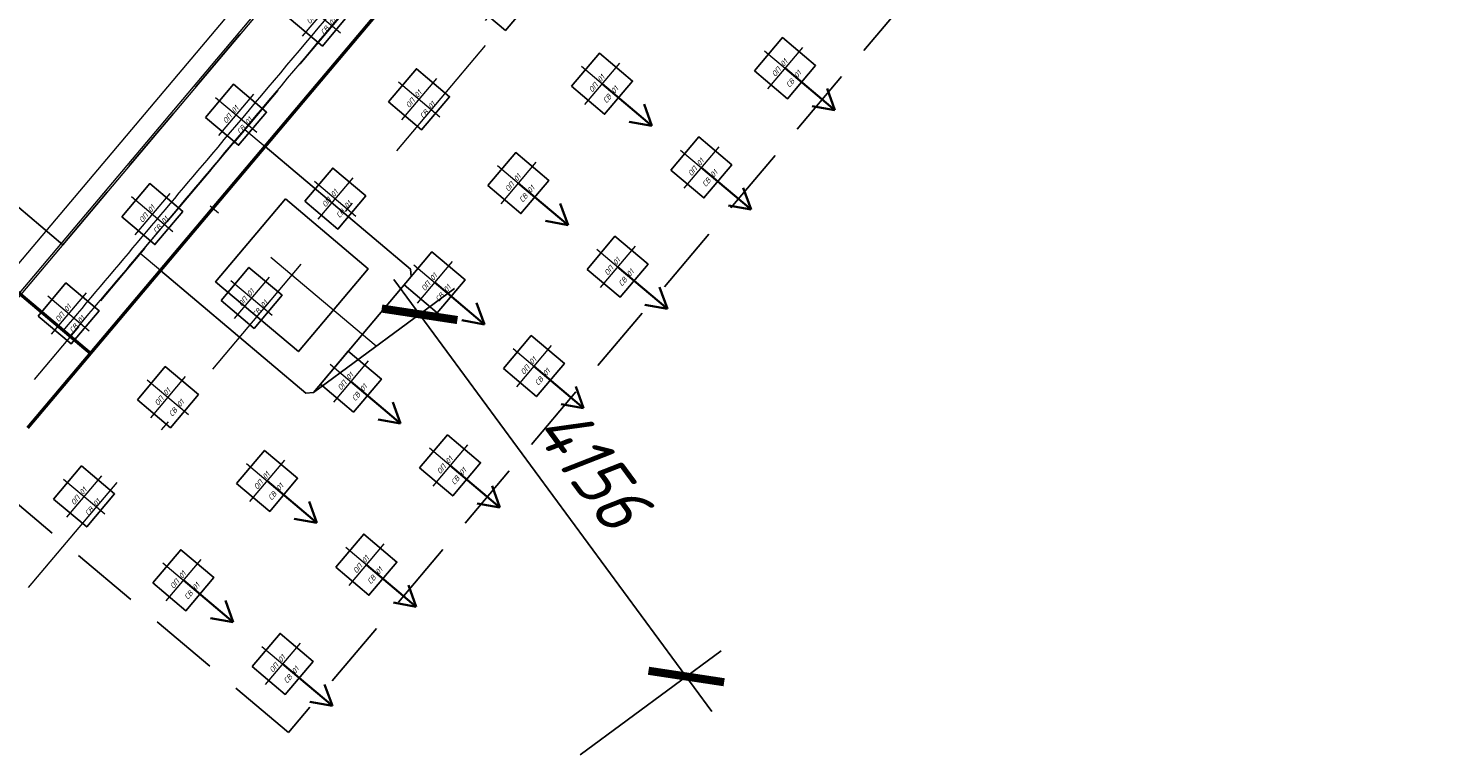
# Model space of a CAD drawing. Header units: metres. Extents: x 1285860 to 1560489, y -721344 to 834863.
# Tile 45 of 256: x 1319173.59 to 1319186.63, y 784467.67 to 784474.38. Entities that reach past the tile are written whole.
import ezdxf
from ezdxf.enums import TextEntityAlignment as Align

# ---------------------------------------------------------------- set-up
doc = ezdxf.new("R2010")
doc.units = ezdxf.units.M
doc.header["$LTSCALE"] = 0.2
doc.linetypes.add('DASHDOT2', pattern=[12.7, 6.35, -3.175, 0, -3.175])
doc.linetypes.add('HIDDEN2', pattern=[4.7625, 3.175, -1.5875])
doc.layers.get('0').update_dxf_attribs({"lineweight": 35})
for name, color, linetype in [('!OIS-G-stoiki', 90, 'Continuous'), ('!OIS-G-svai', 55, 'Continuous'), ('!OIS-K-punktir', 50, 'HIDDEN2')]:
    doc.layers.add(name, color=color, linetype=linetype)
for name, color, linetype, lineweight in [('!OIS-G-svai-osi', 30, 'DASHDOT2', 18), ('!OIS-K-osi', 30, 'DASHDOT2', 18), ('!OIS-K-razm', 10, 'Continuous', 20), ('!OIS-K-s0.5', 50, 'Continuous', 35), ('!OIS-K-s1', 90, 'Continuous', 50)]:
    doc.layers.add(name, color=color, linetype=linetype, lineweight=lineweight)
doc.layers.add('!OIS-K-construct', color=125, linetype='Continuous', plot=False)
doc.styles.add('OIS_Ann', font='simplex.shx', dxfattribs={"width": 0.85, "oblique": 15, "height": 2.5})
doc.styles.add('Simplex', font='simplex.shx', dxfattribs={"width": 0.85, "oblique": 15})
doc.dimstyles.new('M200n', dxfattribs={"dimscale": 0.2, "dimtxt": 2.5, "dimasz": 2.5, "dimexe": 2, "dimexo": 0, "dimgap": 1, "dimtad": 1, "dimdec": 0, "dimlfac": 1000, "dimzin": 1, "dimdsep": 46, "dimtxsty": 'Simplex', "dimblk": 'ARCHTICK', "dimcen": 1.5, "dimdle": 2, "dimclrd": 256, "dimclre": 256, "dimclrt": 256, "dimazin": 0, "dimtfac": 1, "dimtdec": 0, "dimtmove": 0, "dimatfit": 3, "dimfxl": 1, "dimtolj": 1, "dimtzin": 9, "dimlwd": -1, "dimlwe": -1, "dimarcsym": 1})

# ---------------------------------------------------------------- blocks, each defined once
blk = doc.blocks.new('*U398')
at = {"layer": '!OIS-G-svai-osi'}
for p, q in [((0, 0.25), (0, -0.25)), ((0.25, 0), (-0.25, 0))]:
    blk.add_line(p, q, dxfattribs=at)
blk.add_lwpolyline([(-0.2, 0.2), (0.2, 0.2), (0.2, -0.2), (-0.2, -0.2)], close=True)
at = {"layer": '!OIS-K-construct', "style": 'OIS_Ann', "oblique": 15, "width": 0.85}
blk.add_text('ОП ', height=0.05, dxfattribs=at).set_placement((0, 0), align=Align.BOTTOM_RIGHT)
blk.add_text('СВ ', height=0.05, dxfattribs=at).set_placement((0, -0.1), align=Align.TOP_RIGHT)
blk.add_attdef('ОП_N', text='', height=0.05, dxfattribs=at).set_placement((0, 0), align=Align.BOTTOM_LEFT)
blk.add_attdef('СВ_N', text='', height=0.05, dxfattribs=at).set_placement((0, -0.1), align=Align.TOP_LEFT)
blk = doc.blocks.new('*U395')
at = {"layer": '!OIS-G-svai-osi'}
for p, q in [((0, 0.25), (0, -0.25)), ((0.25, 0), (-0.25, 0))]:
    blk.add_line(p, q, dxfattribs=at)
blk.add_lwpolyline([(-0.2, 0.2), (0.2, 0.2), (0.2, -0.2), (-0.2, -0.2)], close=True)
at = {"layer": '!OIS-K-construct', "style": 'OIS_Ann', "oblique": 15, "width": 0.85}
blk.add_text('ОП ', height=0.05, dxfattribs=at).set_placement((0, 0), align=Align.BOTTOM_RIGHT)
blk.add_text('СВ ', height=0.05, dxfattribs=at).set_placement((0, -0.1), align=Align.TOP_RIGHT)
blk.add_attdef('ОП_N', text='', height=0.05, dxfattribs=at).set_placement((0, 0), align=Align.BOTTOM_LEFT)
blk.add_attdef('СВ_N', text='', height=0.05, dxfattribs=at).set_placement((0, -0.1), align=Align.TOP_LEFT)
blk = doc.blocks.new('*U411')
at = {"layer": '!OIS-G-svai-osi'}
for p, q in [((0, 0.25), (0, -0.25)), ((0.25, 0), (-0.25, 0))]:
    blk.add_line(p, q, dxfattribs=at)
blk.add_lwpolyline([(-0.2, 0.2), (0.2, 0.2), (0.2, -0.2), (-0.2, -0.2)], close=True)
at = {"layer": '!OIS-K-construct', "style": 'OIS_Ann', "oblique": 15, "width": 0.85}
blk.add_text('ОП ', height=0.05, dxfattribs=at).set_placement((0, 0), align=Align.BOTTOM_RIGHT)
blk.add_text('СВ ', height=0.05, dxfattribs=at).set_placement((0, -0.1), align=Align.TOP_RIGHT)
blk.add_attdef('ОП_N', text='', height=0.05, dxfattribs=at).set_placement((0, 0), align=Align.BOTTOM_LEFT)
blk.add_attdef('СВ_N', text='', height=0.05, dxfattribs=at).set_placement((0, -0.1), align=Align.TOP_LEFT)
blk = doc.blocks.new('*U412')
at = {"layer": '!OIS-G-svai-osi'}
for p, q in [((0, 0.25), (0, -0.25)), ((0.25, 0), (-0.25, 0))]:
    blk.add_line(p, q, dxfattribs=at)
blk.add_lwpolyline([(-0.2, 0.2), (0.2, 0.2), (0.2, -0.2), (-0.2, -0.2)], close=True)
at = {"layer": '!OIS-K-construct', "style": 'OIS_Ann', "oblique": 15, "width": 0.85}
blk.add_text('ОП ', height=0.05, dxfattribs=at).set_placement((0, 0), align=Align.BOTTOM_RIGHT)
blk.add_text('СВ ', height=0.05, dxfattribs=at).set_placement((0, -0.1), align=Align.TOP_RIGHT)
blk.add_attdef('ОП_N', text='', height=0.05, dxfattribs=at).set_placement((0, 0), align=Align.BOTTOM_LEFT)
blk.add_attdef('СВ_N', text='', height=0.05, dxfattribs=at).set_placement((0, -0.1), align=Align.TOP_LEFT)
blk = doc.blocks.new('*U446')
at = {"layer": '!OIS-G-svai-osi'}
for p, q in [((0, 0.25), (0, -0.25)), ((0.25, 0), (-0.25, 0))]:
    blk.add_line(p, q, dxfattribs=at)
blk.add_lwpolyline([(-0.2, 0.2), (0.2, 0.2), (0.2, -0.2), (-0.2, -0.2)], close=True)
at = {"layer": '!OIS-K-construct', "style": 'OIS_Ann', "oblique": 15, "width": 0.85}
blk.add_text('ОП ', height=0.05, dxfattribs=at).set_placement((0, 0), align=Align.BOTTOM_RIGHT)
blk.add_text('СВ ', height=0.05, dxfattribs=at).set_placement((0, -0.1), align=Align.TOP_RIGHT)
blk.add_attdef('ОП_N', text='', height=0.05, dxfattribs=at).set_placement((0, 0), align=Align.BOTTOM_LEFT)
blk.add_attdef('СВ_N', text='', height=0.05, dxfattribs=at).set_placement((0, -0.1), align=Align.TOP_LEFT)
blk = doc.blocks.new('*U438')
at = {"layer": '!OIS-G-svai-osi'}
for p, q in [((0, 0.25), (0, -0.25)), ((0.25, 0), (-0.25, 0))]:
    blk.add_line(p, q, dxfattribs=at)
blk.add_lwpolyline([(-0.2, 0.2), (0.2, 0.2), (0.2, -0.2), (-0.2, -0.2)], close=True)
at = {"layer": '!OIS-K-construct', "style": 'OIS_Ann', "oblique": 15, "width": 0.85}
blk.add_text('ОП ', height=0.05, dxfattribs=at).set_placement((0, 0), align=Align.BOTTOM_RIGHT)
blk.add_text('СВ ', height=0.05, dxfattribs=at).set_placement((0, -0.1), align=Align.TOP_RIGHT)
blk.add_attdef('ОП_N', text='', height=0.05, dxfattribs=at).set_placement((0, 0), align=Align.BOTTOM_LEFT)
blk.add_attdef('СВ_N', text='', height=0.05, dxfattribs=at).set_placement((0, -0.1), align=Align.TOP_LEFT)
blk = doc.blocks.new('*U439')
at = {"layer": '!OIS-G-svai-osi'}
for p, q in [((0, 0.25), (0, -0.25)), ((0.25, 0), (-0.25, 0))]:
    blk.add_line(p, q, dxfattribs=at)
blk.add_lwpolyline([(-0.2, 0.2), (0.2, 0.2), (0.2, -0.2), (-0.2, -0.2)], close=True)
at = {"layer": '!OIS-K-construct', "style": 'OIS_Ann', "oblique": 15, "width": 0.85}
blk.add_text('ОП ', height=0.05, dxfattribs=at).set_placement((0, 0), align=Align.BOTTOM_RIGHT)
blk.add_text('СВ ', height=0.05, dxfattribs=at).set_placement((0, -0.1), align=Align.TOP_RIGHT)
blk.add_attdef('ОП_N', text='', height=0.05, dxfattribs=at).set_placement((0, 0), align=Align.BOTTOM_LEFT)
blk.add_attdef('СВ_N', text='', height=0.05, dxfattribs=at).set_placement((0, -0.1), align=Align.TOP_LEFT)
blk = doc.blocks.new('*U440')
at = {"layer": '!OIS-G-svai-osi'}
for p, q in [((0, 0.25), (0, -0.25)), ((0.25, 0), (-0.25, 0))]:
    blk.add_line(p, q, dxfattribs=at)
blk.add_lwpolyline([(-0.2, 0.2), (0.2, 0.2), (0.2, -0.2), (-0.2, -0.2)], close=True)
at = {"layer": '!OIS-K-construct', "style": 'OIS_Ann', "oblique": 15, "width": 0.85}
blk.add_text('ОП ', height=0.05, dxfattribs=at).set_placement((0, 0), align=Align.BOTTOM_RIGHT)
blk.add_text('СВ ', height=0.05, dxfattribs=at).set_placement((0, -0.1), align=Align.TOP_RIGHT)
blk.add_attdef('ОП_N', text='', height=0.05, dxfattribs=at).set_placement((0, 0), align=Align.BOTTOM_LEFT)
blk.add_attdef('СВ_N', text='', height=0.05, dxfattribs=at).set_placement((0, -0.1), align=Align.TOP_LEFT)
blk = doc.blocks.new('*U436')
at = {"layer": '!OIS-G-svai-osi'}
for p, q in [((0, 0.25), (0, -0.25)), ((0.25, 0), (-0.25, 0))]:
    blk.add_line(p, q, dxfattribs=at)
blk.add_lwpolyline([(-0.2, 0.2), (0.2, 0.2), (0.2, -0.2), (-0.2, -0.2)], close=True)
at = {"layer": '!OIS-K-construct', "style": 'OIS_Ann', "oblique": 15, "width": 0.85}
blk.add_text('ОП ', height=0.05, dxfattribs=at).set_placement((0, 0), align=Align.BOTTOM_RIGHT)
blk.add_text('СВ ', height=0.05, dxfattribs=at).set_placement((0, -0.1), align=Align.TOP_RIGHT)
blk.add_attdef('ОП_N', text='', height=0.05, dxfattribs=at).set_placement((0, 0), align=Align.BOTTOM_LEFT)
blk.add_attdef('СВ_N', text='', height=0.05, dxfattribs=at).set_placement((0, -0.1), align=Align.TOP_LEFT)
blk = doc.blocks.new('*U437')
at = {"layer": '!OIS-G-svai-osi'}
for p, q in [((0, 0.25), (0, -0.25)), ((0.25, 0), (-0.25, 0))]:
    blk.add_line(p, q, dxfattribs=at)
blk.add_lwpolyline([(-0.2, 0.2), (0.2, 0.2), (0.2, -0.2), (-0.2, -0.2)], close=True)
at = {"layer": '!OIS-K-construct', "style": 'OIS_Ann', "oblique": 15, "width": 0.85}
blk.add_text('ОП ', height=0.05, dxfattribs=at).set_placement((0, 0), align=Align.BOTTOM_RIGHT)
blk.add_text('СВ ', height=0.05, dxfattribs=at).set_placement((0, -0.1), align=Align.TOP_RIGHT)
blk.add_attdef('ОП_N', text='', height=0.05, dxfattribs=at).set_placement((0, 0), align=Align.BOTTOM_LEFT)
blk.add_attdef('СВ_N', text='', height=0.05, dxfattribs=at).set_placement((0, -0.1), align=Align.TOP_LEFT)
blk = doc.blocks.new('*U430')
at = {"layer": '!OIS-G-svai-osi'}
for p, q in [((0, 0.25), (0, -0.25)), ((0.25, 0), (-0.25, 0))]:
    blk.add_line(p, q, dxfattribs=at)
blk.add_lwpolyline([(-0.2, 0.2), (0.2, 0.2), (0.2, -0.2), (-0.2, -0.2)], close=True)
at = {"layer": '!OIS-K-construct', "style": 'OIS_Ann', "oblique": 15, "width": 0.85}
blk.add_text('ОП ', height=0.05, dxfattribs=at).set_placement((0, 0), align=Align.BOTTOM_RIGHT)
blk.add_text('СВ ', height=0.05, dxfattribs=at).set_placement((0, -0.1), align=Align.TOP_RIGHT)
blk.add_attdef('ОП_N', text='', height=0.05, dxfattribs=at).set_placement((0, 0), align=Align.BOTTOM_LEFT)
blk.add_attdef('СВ_N', text='', height=0.05, dxfattribs=at).set_placement((0, -0.1), align=Align.TOP_LEFT)
blk = doc.blocks.new('*U431')
at = {"layer": '!OIS-G-svai-osi'}
for p, q in [((0, 0.25), (0, -0.25)), ((0.25, 0), (-0.25, 0))]:
    blk.add_line(p, q, dxfattribs=at)
blk.add_lwpolyline([(-0.2, 0.2), (0.2, 0.2), (0.2, -0.2), (-0.2, -0.2)], close=True)
at = {"layer": '!OIS-K-construct', "style": 'OIS_Ann', "oblique": 15, "width": 0.85}
blk.add_text('ОП ', height=0.05, dxfattribs=at).set_placement((0, 0), align=Align.BOTTOM_RIGHT)
blk.add_text('СВ ', height=0.05, dxfattribs=at).set_placement((0, -0.1), align=Align.TOP_RIGHT)
blk.add_attdef('ОП_N', text='', height=0.05, dxfattribs=at).set_placement((0, 0), align=Align.BOTTOM_LEFT)
blk.add_attdef('СВ_N', text='', height=0.05, dxfattribs=at).set_placement((0, -0.1), align=Align.TOP_LEFT)
blk = doc.blocks.new('*U432')
at = {"layer": '!OIS-G-svai-osi'}
for p, q in [((0, 0.25), (0, -0.25)), ((0.25, 0), (-0.25, 0))]:
    blk.add_line(p, q, dxfattribs=at)
blk.add_lwpolyline([(-0.2, 0.2), (0.2, 0.2), (0.2, -0.2), (-0.2, -0.2)], close=True)
at = {"layer": '!OIS-K-construct', "style": 'OIS_Ann', "oblique": 15, "width": 0.85}
blk.add_text('ОП ', height=0.05, dxfattribs=at).set_placement((0, 0), align=Align.BOTTOM_RIGHT)
blk.add_text('СВ ', height=0.05, dxfattribs=at).set_placement((0, -0.1), align=Align.TOP_RIGHT)
blk.add_attdef('ОП_N', text='', height=0.05, dxfattribs=at).set_placement((0, 0), align=Align.BOTTOM_LEFT)
blk.add_attdef('СВ_N', text='', height=0.05, dxfattribs=at).set_placement((0, -0.1), align=Align.TOP_LEFT)
blk = doc.blocks.new('*U433')
at = {"layer": '!OIS-G-svai-osi'}
for p, q in [((0, 0.25), (0, -0.25)), ((0.25, 0), (-0.25, 0))]:
    blk.add_line(p, q, dxfattribs=at)
blk.add_lwpolyline([(-0.2, 0.2), (0.2, 0.2), (0.2, -0.2), (-0.2, -0.2)], close=True)
at = {"layer": '!OIS-K-construct', "style": 'OIS_Ann', "oblique": 15, "width": 0.85}
blk.add_text('ОП ', height=0.05, dxfattribs=at).set_placement((0, 0), align=Align.BOTTOM_RIGHT)
blk.add_text('СВ ', height=0.05, dxfattribs=at).set_placement((0, -0.1), align=Align.TOP_RIGHT)
blk.add_attdef('ОП_N', text='', height=0.05, dxfattribs=at).set_placement((0, 0), align=Align.BOTTOM_LEFT)
blk.add_attdef('СВ_N', text='', height=0.05, dxfattribs=at).set_placement((0, -0.1), align=Align.TOP_LEFT)
blk = doc.blocks.new('*U434')
at = {"layer": '!OIS-G-svai-osi'}
for p, q in [((0, 0.25), (0, -0.25)), ((0.25, 0), (-0.25, 0))]:
    blk.add_line(p, q, dxfattribs=at)
blk.add_lwpolyline([(-0.2, 0.2), (0.2, 0.2), (0.2, -0.2), (-0.2, -0.2)], close=True)
at = {"layer": '!OIS-K-construct', "style": 'OIS_Ann', "oblique": 15, "width": 0.85}
blk.add_text('ОП ', height=0.05, dxfattribs=at).set_placement((0, 0), align=Align.BOTTOM_RIGHT)
blk.add_text('СВ ', height=0.05, dxfattribs=at).set_placement((0, -0.1), align=Align.TOP_RIGHT)
blk.add_attdef('ОП_N', text='', height=0.05, dxfattribs=at).set_placement((0, 0), align=Align.BOTTOM_LEFT)
blk.add_attdef('СВ_N', text='', height=0.05, dxfattribs=at).set_placement((0, -0.1), align=Align.TOP_LEFT)
blk = doc.blocks.new('*U435')
at = {"layer": '!OIS-G-svai-osi'}
for p, q in [((0, 0.25), (0, -0.25)), ((0.25, 0), (-0.25, 0))]:
    blk.add_line(p, q, dxfattribs=at)
blk.add_lwpolyline([(-0.2, 0.2), (0.2, 0.2), (0.2, -0.2), (-0.2, -0.2)], close=True)
at = {"layer": '!OIS-K-construct', "style": 'OIS_Ann', "oblique": 15, "width": 0.85}
blk.add_text('ОП ', height=0.05, dxfattribs=at).set_placement((0, 0), align=Align.BOTTOM_RIGHT)
blk.add_text('СВ ', height=0.05, dxfattribs=at).set_placement((0, -0.1), align=Align.TOP_RIGHT)
blk.add_attdef('ОП_N', text='', height=0.05, dxfattribs=at).set_placement((0, 0), align=Align.BOTTOM_LEFT)
blk.add_attdef('СВ_N', text='', height=0.05, dxfattribs=at).set_placement((0, -0.1), align=Align.TOP_LEFT)
blk = doc.blocks.new('*U427')
at = {"layer": '!OIS-G-svai-osi'}
for p, q in [((0, 0.25), (0, -0.25)), ((0.25, 0), (-0.25, 0))]:
    blk.add_line(p, q, dxfattribs=at)
blk.add_lwpolyline([(-0.2, 0.2), (0.2, 0.2), (0.2, -0.2), (-0.2, -0.2)], close=True)
at = {"layer": '!OIS-K-construct', "style": 'OIS_Ann', "oblique": 15, "width": 0.85}
blk.add_text('ОП ', height=0.05, dxfattribs=at).set_placement((0, 0), align=Align.BOTTOM_RIGHT)
blk.add_text('СВ ', height=0.05, dxfattribs=at).set_placement((0, -0.1), align=Align.TOP_RIGHT)
blk.add_attdef('ОП_N', text='', height=0.05, dxfattribs=at).set_placement((0, 0), align=Align.BOTTOM_LEFT)
blk.add_attdef('СВ_N', text='', height=0.05, dxfattribs=at).set_placement((0, -0.1), align=Align.TOP_LEFT)
blk = doc.blocks.new('*U428')
at = {"layer": '!OIS-G-svai-osi'}
for p, q in [((0, 0.25), (0, -0.25)), ((0.25, 0), (-0.25, 0))]:
    blk.add_line(p, q, dxfattribs=at)
blk.add_lwpolyline([(-0.2, 0.2), (0.2, 0.2), (0.2, -0.2), (-0.2, -0.2)], close=True)
at = {"layer": '!OIS-K-construct', "style": 'OIS_Ann', "oblique": 15, "width": 0.85}
blk.add_text('ОП ', height=0.05, dxfattribs=at).set_placement((0, 0), align=Align.BOTTOM_RIGHT)
blk.add_text('СВ ', height=0.05, dxfattribs=at).set_placement((0, -0.1), align=Align.TOP_RIGHT)
blk.add_attdef('ОП_N', text='', height=0.05, dxfattribs=at).set_placement((0, 0), align=Align.BOTTOM_LEFT)
blk.add_attdef('СВ_N', text='', height=0.05, dxfattribs=at).set_placement((0, -0.1), align=Align.TOP_LEFT)
blk = doc.blocks.new('*U429')
at = {"layer": '!OIS-G-svai-osi'}
for p, q in [((0, 0.25), (0, -0.25)), ((0.25, 0), (-0.25, 0))]:
    blk.add_line(p, q, dxfattribs=at)
blk.add_lwpolyline([(-0.2, 0.2), (0.2, 0.2), (0.2, -0.2), (-0.2, -0.2)], close=True)
at = {"layer": '!OIS-K-construct', "style": 'OIS_Ann', "oblique": 15, "width": 0.85}
blk.add_text('ОП ', height=0.05, dxfattribs=at).set_placement((0, 0), align=Align.BOTTOM_RIGHT)
blk.add_text('СВ ', height=0.05, dxfattribs=at).set_placement((0, -0.1), align=Align.TOP_RIGHT)
blk.add_attdef('ОП_N', text='', height=0.05, dxfattribs=at).set_placement((0, 0), align=Align.BOTTOM_LEFT)
blk.add_attdef('СВ_N', text='', height=0.05, dxfattribs=at).set_placement((0, -0.1), align=Align.TOP_LEFT)
blk = doc.blocks.new('*U424')
at = {"layer": '!OIS-G-svai-osi'}
for p, q in [((0, 0.25), (0, -0.25)), ((0.25, 0), (-0.25, 0))]:
    blk.add_line(p, q, dxfattribs=at)
blk.add_lwpolyline([(-0.2, 0.2), (0.2, 0.2), (0.2, -0.2), (-0.2, -0.2)], close=True)
at = {"layer": '!OIS-K-construct', "style": 'OIS_Ann', "oblique": 15, "width": 0.85}
blk.add_text('ОП ', height=0.05, dxfattribs=at).set_placement((0, 0), align=Align.BOTTOM_RIGHT)
blk.add_text('СВ ', height=0.05, dxfattribs=at).set_placement((0, -0.1), align=Align.TOP_RIGHT)
blk.add_attdef('ОП_N', text='', height=0.05, dxfattribs=at).set_placement((0, 0), align=Align.BOTTOM_LEFT)
blk.add_attdef('СВ_N', text='', height=0.05, dxfattribs=at).set_placement((0, -0.1), align=Align.TOP_LEFT)
blk = doc.blocks.new('*U419')
at = {"layer": '!OIS-G-svai-osi'}
for p, q in [((0, 0.25), (0, -0.25)), ((0.25, 0), (-0.25, 0))]:
    blk.add_line(p, q, dxfattribs=at)
blk.add_lwpolyline([(-0.2, 0.2), (0.2, 0.2), (0.2, -0.2), (-0.2, -0.2)], close=True)
at = {"layer": '!OIS-K-construct', "style": 'OIS_Ann', "oblique": 15, "width": 0.85}
blk.add_text('ОП ', height=0.05, dxfattribs=at).set_placement((0, 0), align=Align.BOTTOM_RIGHT)
blk.add_text('СВ ', height=0.05, dxfattribs=at).set_placement((0, -0.1), align=Align.TOP_RIGHT)
blk.add_attdef('ОП_N', text='', height=0.05, dxfattribs=at).set_placement((0, 0), align=Align.BOTTOM_LEFT)
blk.add_attdef('СВ_N', text='', height=0.05, dxfattribs=at).set_placement((0, -0.1), align=Align.TOP_LEFT)
blk = doc.blocks.new('*U420')
at = {"layer": '!OIS-G-svai-osi'}
for p, q in [((0, 0.25), (0, -0.25)), ((0.25, 0), (-0.25, 0))]:
    blk.add_line(p, q, dxfattribs=at)
blk.add_lwpolyline([(-0.2, 0.2), (0.2, 0.2), (0.2, -0.2), (-0.2, -0.2)], close=True)
at = {"layer": '!OIS-K-construct', "style": 'OIS_Ann', "oblique": 15, "width": 0.85}
blk.add_text('ОП ', height=0.05, dxfattribs=at).set_placement((0, 0), align=Align.BOTTOM_RIGHT)
blk.add_text('СВ ', height=0.05, dxfattribs=at).set_placement((0, -0.1), align=Align.TOP_RIGHT)
blk.add_attdef('ОП_N', text='', height=0.05, dxfattribs=at).set_placement((0, 0), align=Align.BOTTOM_LEFT)
blk.add_attdef('СВ_N', text='', height=0.05, dxfattribs=at).set_placement((0, -0.1), align=Align.TOP_LEFT)
blk = doc.blocks.new('*U421')
at = {"layer": '!OIS-G-svai-osi'}
for p, q in [((0, 0.25), (0, -0.25)), ((0.25, 0), (-0.25, 0))]:
    blk.add_line(p, q, dxfattribs=at)
blk.add_lwpolyline([(-0.2, 0.2), (0.2, 0.2), (0.2, -0.2), (-0.2, -0.2)], close=True)
at = {"layer": '!OIS-K-construct', "style": 'OIS_Ann', "oblique": 15, "width": 0.85}
blk.add_text('ОП ', height=0.05, dxfattribs=at).set_placement((0, 0), align=Align.BOTTOM_RIGHT)
blk.add_text('СВ ', height=0.05, dxfattribs=at).set_placement((0, -0.1), align=Align.TOP_RIGHT)
blk.add_attdef('ОП_N', text='', height=0.05, dxfattribs=at).set_placement((0, 0), align=Align.BOTTOM_LEFT)
blk.add_attdef('СВ_N', text='', height=0.05, dxfattribs=at).set_placement((0, -0.1), align=Align.TOP_LEFT)
blk = doc.blocks.new('26prs')
at = {"layer": '!OIS-G-stoiki'}
blk.add_lwpolyline([(-4.375, 0.955), (-4.375, -0.8), (-4.425, -0.85), (-5.825, -0.85), (-5.875, -0.8), (-5.875, 0.955)], dxfattribs=at)
blk.add_lwpolyline([(-4.625, 0.5), (-5.625, 0.5), (-5.625, -0.5), (-4.625, -0.5)], close=True, dxfattribs=at)
at = {"layer": '!OIS-K-osi'}
blk.add_line((-5.125, -1.017), (-5.125, 1.2), dxfattribs=at)
blk.add_lwpolyline([(-8.9, 0), (8.9, 0)], dxfattribs=at)
at = {"layer": '!OIS-K-punktir'}
blk.add_lwpolyline([(-8.375, 9), (-6.275, 9), (-6.275, 1.8), (6.025, 1.8), (6.025, 9), (8.125, 9), (8.125, -2.7), (-8.375, -2.7)], close=True, dxfattribs=at)
at = {"layer": '!OIS-K-razm'}
blk.add_lwpolyline([(6.625, 1.82), (-6.875, 1.82), (-6.875, 9.82), (6.625, 9.82)], close=True, dxfattribs=at)
at = {"layer": '!OIS-K-razm', "color": 90}
for points in [[(6.625, 1.8), (6.625, 2), (-6.875, 2), (-6.875, 1.8)], [(-7.775, 1.8), (7.525, 1.8)]]:
    blk.add_lwpolyline(points, dxfattribs=at)
for points, knots in [([(-6.875, 1.285), (-6.167, 1.285), (-5.458, 1.285), (-3.792, 1.285), (-2.833, 1.285), (-1.875, 1.285)], [-5.001029, -5.001029, -5.001029, -5.001029, -2.87559, -2.87559, 0, 0, 0, 0]), ([(-1.875, 1.205), (-2.833, 1.205), (-3.792, 1.205), (-5.458, 1.205), (-6.167, 1.205), (-6.875, 1.205)], [-5.751183, -5.751183, -5.751183, -5.751183, -2.875508, -2.875508, -0.750154, -0.750154, -0.750154, -0.750154])]:
    blk.add_open_spline(points, degree=3, knots=knots, dxfattribs=at)
blk.add_open_spline([(-7.625, 0.955), (-5.708, 0.955), (-3.792, 0.955), (-1.875, 0.955)], degree=3, dxfattribs=at)
at = {"layer": '!OIS-K-s0.5', "color": 10, "linetype": 'HIDDEN2', "lineweight": 0}
for points in [[(7.525, 1.2), (-7.775, 1.2)], [(-5.875, 0.955), (-5.875, 1.2), (-4.375, 1.2), (-4.375, 0.955)]]:
    blk.add_lwpolyline(points, dxfattribs=at)
at = {"layer": '!OIS-K-s1'}
for points in [[(-6.875, 9), (-6.875, 0.955)], [(-7.775, 0.955), (7.525, 0.955)]]:
    blk.add_lwpolyline(points, dxfattribs=at)
at = {"layer": '!OIS-G-svai'}
for name, p in [('*U424', (-6.725, 1.35)), ('*U434', (-5.525, 1.35)), ('*U446', (-4.325, 1.35)), ('*U436', (-3.125, 1.35)), ('*U421', (-7.925, 0.15)), ('*U429', (-6.725, 0.15)), ('*U433', (-5.525, 0.15)), ('*U428', (-4.325, 0.15)), ('*U440', (-3.125, 0.15)), ('*U398', (-1.925, 0.15)), ('*U420', (-7.925, -1.05)), ('*U412', (-6.725, -1.05)), ('*U432', (-5.525, -1.05)), ('*U427', (-4.325, -1.05)), ('*U439', (-3.125, -1.05)), ('*U430', (-1.925, -1.05)), ('*U419', (-7.925, -2.25)), ('*U411', (-6.725, -2.25)), ('*U431', (-5.525, -2.25)), ('*U435', (-4.325, -2.25)), ('*U438', (-3.125, -2.25)), ('*U437', (-1.925, -2.25)), ('*U395', (-0.725, -2.25))]:
    blk.add_blockref(name, p, dxfattribs=at).add_auto_attribs({'ОП_N': '01', 'СВ_N': '01'})
blk = doc.blocks.new('_ArchTick')
at = {"color": 0, "linetype": 'ByBlock', "const_width": 0.15}
blk.add_lwpolyline([(-0.5, -0.5), (0.5, 0.5)], dxfattribs=at)
blk = doc.blocks.new('*D455')
at = {"layer": '!OIS-K-construct', "transparency": 16777216}
for p, q in [((1319176.968, 784472.063), (1319179.907, 784468.073)), ((1319176.224, 784471.019), (1319177.527, 784471.979)), ((1319178.689, 784467.672), (1319179.992, 784468.632))]:
    blk.add_line(p, q, dxfattribs=at)
at = {"layer": 'Defpoints', "color": 0, "transparency": 16777216}
for p in [(1319176.224, 784471.019), (1319179.67, 784468.395), (1319178.689, 784467.672)]:
    blk.add_point(p, dxfattribs=at)
at = {"layer": '!OIS-K-construct', "transparency": 16777216, "xscale": 0.5, "yscale": 0.5, "zscale": 0.5}
for p, rotation in [((1319177.205, 784471.741), 126.3718584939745), ((1319179.67, 784468.395), 306.3718584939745)]:
    blk.add_blockref('_ArchTick', p, dxfattribs=dict(at, rotation=rotation))
at = {"layer": '!OIS-K-construct', "transparency": 16777216, "insert": (1319178.8, 784470.335), "char_height": 0.5, "attachment_point": 5, "rotation": 306.3719, "style": 'Simplex'}
blk.add_mtext('\\A1;4156', dxfattribs=at)

msp = doc.modelspace()

# ---------------------------------------------------------------- linework, layer by layer
at = {"layer": '!OIS-K-osi'}
msp.add_lwpolyline([(1319173.5915, 784469.2161), (1319185.0677, 784482.8226)], dxfattribs=at)
at = {"color": 10}
for points in [[(1319180.5821, 784474.0145), (1319181.0423, 784473.6264)], [(1319178.8911, 784473.8709), (1319179.3513, 784473.4827)], [(1319181.0423, 784473.6264), (1319180.9703, 784473.8259)], [(1319179.3513, 784473.4827), (1319179.2793, 784473.6823)], [(1319181.0423, 784473.6264), (1319180.8335, 784473.6637)], [(1319179.3513, 784473.4827), (1319179.1425, 784473.5201)], [(1319179.8084, 784473.0972), (1319180.2686, 784472.7091)], [(1319178.1175, 784472.9536), (1319178.5777, 784472.5655)], [(1319180.2686, 784472.7091), (1319180.1966, 784472.9086)], [(1319178.5777, 784472.5655), (1319178.5056, 784472.765)], [(1319180.2686, 784472.7091), (1319180.0598, 784472.7464)], [(1319178.5777, 784472.5655), (1319178.3689, 784472.6028)], [(1319179.0347, 784472.1799), (1319179.495, 784471.7918)], [(1319177.3438, 784472.0363), (1319177.804, 784471.6482)], [(1319179.495, 784471.7918), (1319179.4229, 784471.9913)], [(1319177.804, 784471.6482), (1319177.732, 784471.8477)], [(1319179.495, 784471.7918), (1319179.2862, 784471.8291)], [(1319177.804, 784471.6482), (1319177.5952, 784471.6855)], [(1319178.2611, 784471.2626), (1319178.7213, 784470.8745)], [(1319176.5701, 784471.119), (1319177.0303, 784470.7309)], [(1319178.7213, 784470.8745), (1319178.6492, 784471.074)], [(1319177.0303, 784470.7309), (1319176.9583, 784470.9304)], [(1319178.7213, 784470.8745), (1319178.5125, 784470.9118)], [(1319177.0303, 784470.7309), (1319176.8215, 784470.7682)], [(1319177.4874, 784470.3454), (1319177.9476, 784469.9572)], [(1319175.7964, 784470.2017), (1319176.2566, 784469.8136)], [(1319177.9476, 784469.9572), (1319177.8756, 784470.1567)], [(1319176.2566, 784469.8136), (1319176.1846, 784470.0131)], [(1319177.9476, 784469.9572), (1319177.7388, 784469.9946)], [(1319176.2566, 784469.8136), (1319176.0478, 784469.8509)], [(1319176.7137, 784469.4281), (1319177.1739, 784469.0399)], [(1319175.0228, 784469.2844), (1319175.483, 784468.8963)], [(1319177.1739, 784469.0399), (1319177.1019, 784469.2394)], [(1319175.483, 784468.8963), (1319175.4109, 784469.0958)], [(1319177.1739, 784469.0399), (1319176.9651, 784469.0773)], [(1319175.483, 784468.8963), (1319175.2742, 784468.9336)], [(1319175.94, 784468.5108), (1319176.4003, 784468.1226)], [(1319176.4003, 784468.1226), (1319176.3282, 784468.3221)], [(1319176.4003, 784468.1226), (1319176.1915, 784468.16)]]:
    msp.add_lwpolyline(points, dxfattribs=at)

# ---------------------------------------------------------------- block references
at = {"layer": '!OIS-K-razm', "rotation": 49.85459573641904}
msp.add_blockref('26prs', (1319179.3296, 784476.0194), dxfattribs=at)

# ---------------------------------------------------------------- dimensions: what is measured, and where the dimension line sits
at = {"layer": '!OIS-K-construct'}
dim = msp.add_aligned_dim(p1=(1319176.2238, 784471.0187), p2=(1319178.6885, 784467.6721), distance=1.2187, dimstyle='M200n', dxfattribs=at)
dim.commit()
dim.dimension.update_dxf_attribs({"geometry": '*D455', "text_midpoint": (1319178.7998, 784470.335)})

doc.saveas('drawing.dxf')
